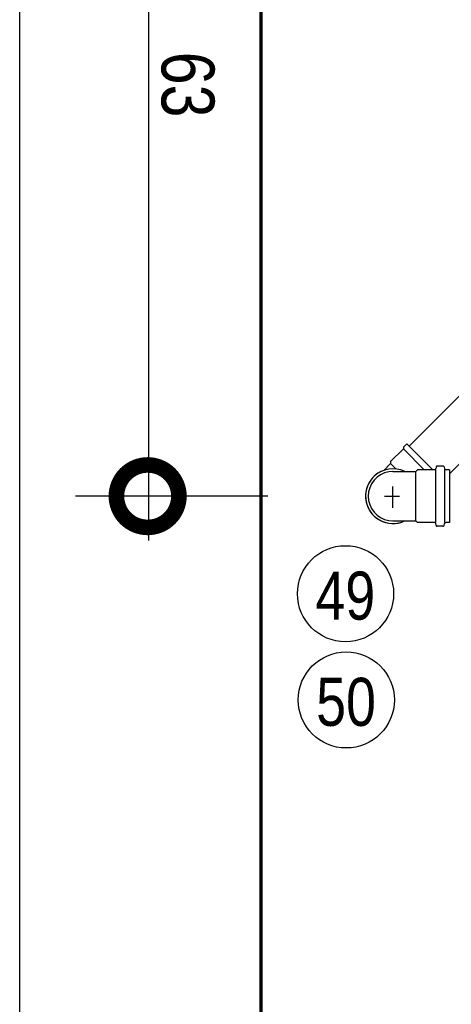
# Model space of a CAD drawing. Header units: millimetres. Extents: x -20654 to 2526, y -8238 to 977.
# Tile 111 of 219: x -10312.802 to -10312.443, y -4119.812 to -4118.992. Entities that reach past the tile are written whole.
import ezdxf

# ---------------------------------------------------------------- set-up
doc = ezdxf.new("R2010")
doc.units = ezdxf.units.MM
doc.linetypes.add('HIDDEN2', pattern=[0.47625, 0.3175, -0.15875])
for name, color, linetype in [('01 CONTORNO_dwg', 252, 'Continuous'), ('P-SANR-FIXT-IDEN', 7, 'Continuous'), ('Simbolos', 7, 'Continuous'), ('Simbolos_int', 8, 'Continuous'), ('TQ-Condutos', 3, 'Continuous'), ('TQ-Conexões', 7, 'Continuous')]:
    doc.layers.add(name, color=color, linetype=linetype)
doc.styles.add('Arial_4', font='arial.ttf', dxfattribs={"width": 0.8, "height": 0.07})
doc.styles.add('Arial_6', font='arial.ttf', dxfattribs={"width": 0.8, "height": 0.04})

# ---------------------------------------------------------------- blocks, each defined once
blk = doc.blocks.new('_DotSmall')
at = {"color": 0, "linetype": 'ByBlock', "const_width": 0.5}
blk.add_lwpolyline([(-0.0625, 0, 1), (0.0625, 0, 1)], format="xyb", close=True, dxfattribs=at)
blk = doc.blocks.new('caixas e ralos - Detalhe-2332038-8 DETALHE SANITÁRIO B')
at = {"layer": 'P-SANR-FIXT-IDEN'}
blk.add_circle((0.004734, 0), 0.002, dxfattribs=at)

msp = doc.modelspace()

# ---------------------------------------------------------------- linework, layer by layer
for p, q in [((-10312.69496, -4118.84188), (-10312.69496, -4119.42572)), ((-10312.59575, -4119.38888), (-10312.75575, -4119.38888))]:
    msp.add_line(p, q)
at = {"layer": '01 CONTORNO_dwg', "lineweight": 70}
msp.add_line((-10312.60165, -4118.30188), (-10312.60165, -4123.84906), dxfattribs=at)
at = {"layer": 'Simbolos'}
for p, q in [((-10312.4802, -4119.34518), (-10312.48302, -4119.348)), ((-10312.4802, -4119.34518), (-10312.45854, -4119.36683)), ((-10312.48302, -4119.34942), (-10312.49363, -4119.36003)), ((-10312.48302, -4119.348), (-10312.48302, -4119.34942)), ((-10312.4993, -4119.36739), (-10312.49363, -4119.36175)), ((-10312.49363, -4119.36003), (-10312.49363, -4119.36175)), ((-10312.45009, -4119.36382), (-10312.45487, -4119.36382)), ((-10312.49165, -4119.36827), (-10312.48189, -4119.36828)), ((-10312.48189, -4119.36828), (-10312.4726, -4119.36828)), ((-10312.47115, -4119.36683), (-10312.4726, -4119.36828)), ((-10312.45696, -4119.36683), (-10312.47115, -4119.36683)), ((-10312.45586, -4119.36473), (-10312.45598, -4119.36592)), ((-10312.44913, -4119.36456), (-10312.44871, -4119.36609)), ((-10312.44465, -4119.36682), (-10312.44775, -4119.36683)), ((-10312.44465, -4119.36682), (-10312.44465, -4119.41093)), ((-10312.49165, -4119.40948), (-10312.48189, -4119.40947)), ((-10312.48189, -4119.40947), (-10312.4726, -4119.40947)), ((-10312.47115, -4119.41092), (-10312.4726, -4119.40947)), ((-10312.45696, -4119.41092), (-10312.47115, -4119.41092)), ((-10312.45586, -4119.41302), (-10312.45598, -4119.41183)), ((-10312.44913, -4119.41319), (-10312.44871, -4119.41167)), ((-10312.44465, -4119.41093), (-10312.44775, -4119.41092)), ((-10312.45009, -4119.41393), (-10312.45487, -4119.41393))]:
    msp.add_line(p, q, dxfattribs=at)
for points in [[(-10312.45487, -4119.36383), (-10312.45504, -4119.36384), (-10312.4552, -4119.36388), (-10312.45535, -4119.36395), (-10312.45549, -4119.36404), (-10312.45561, -4119.36415), (-10312.45571, -4119.36428), (-10312.45579, -4119.36442), (-10312.45584, -4119.36458), (-10312.45587, -4119.36474)], [(-10312.44913, -4119.36457), (-10312.44918, -4119.36443), (-10312.44924, -4119.3643), (-10312.44933, -4119.36418), (-10312.44943, -4119.36408), (-10312.44955, -4119.36399), (-10312.44967, -4119.36392), (-10312.44981, -4119.36387), (-10312.44995, -4119.36384), (-10312.45009, -4119.36383)], [(-10312.49165, -4119.36829), (-10312.49523, -4119.3686), (-10312.49869, -4119.36953), (-10312.50195, -4119.37105), (-10312.50488, -4119.3731), (-10312.50742, -4119.37564), (-10312.50948, -4119.37858), (-10312.511, -4119.38183), (-10312.51193, -4119.3853), (-10312.51224, -4119.38888), (-10312.51193, -4119.39245), (-10312.511, -4119.39592), (-10312.50948, -4119.39917), (-10312.50742, -4119.40211), (-10312.50488, -4119.40465), (-10312.50195, -4119.4067), (-10312.49869, -4119.40822), (-10312.49523, -4119.40915), (-10312.49165, -4119.40946)], [(-10312.45696, -4119.36682), (-10312.4568, -4119.36681), (-10312.45664, -4119.36677), (-10312.45649, -4119.3667), (-10312.45635, -4119.36661), (-10312.45623, -4119.3665), (-10312.45613, -4119.36637), (-10312.45605, -4119.36623), (-10312.45599, -4119.36607), (-10312.45596, -4119.36591)], [(-10312.44872, -4119.36608), (-10312.44867, -4119.36622), (-10312.44861, -4119.36635), (-10312.44852, -4119.36647), (-10312.44842, -4119.36657), (-10312.4483, -4119.36666), (-10312.44818, -4119.36673), (-10312.44804, -4119.36678), (-10312.4479, -4119.36681), (-10312.44775, -4119.36682)], [(-10312.45596, -4119.41184), (-10312.45599, -4119.41168), (-10312.45605, -4119.41152), (-10312.45613, -4119.41138), (-10312.45623, -4119.41125), (-10312.45635, -4119.41114), (-10312.45649, -4119.41105), (-10312.45664, -4119.41098), (-10312.4568, -4119.41094), (-10312.45696, -4119.41093)], [(-10312.45587, -4119.41301), (-10312.45584, -4119.41317), (-10312.45579, -4119.41333), (-10312.45571, -4119.41347), (-10312.45561, -4119.4136), (-10312.45549, -4119.41371), (-10312.45535, -4119.4138), (-10312.4552, -4119.41387), (-10312.45504, -4119.41391), (-10312.45487, -4119.41392)], [(-10312.45009, -4119.41392), (-10312.44995, -4119.41391), (-10312.44981, -4119.41388), (-10312.44967, -4119.41383), (-10312.44955, -4119.41376), (-10312.44943, -4119.41367), (-10312.44933, -4119.41357), (-10312.44924, -4119.41345), (-10312.44918, -4119.41332), (-10312.44913, -4119.41318)], [(-10312.44775, -4119.41093), (-10312.4479, -4119.41094), (-10312.44804, -4119.41097), (-10312.44818, -4119.41102), (-10312.4483, -4119.41109), (-10312.44842, -4119.41118), (-10312.44852, -4119.41128), (-10312.44861, -4119.4114), (-10312.44867, -4119.41153), (-10312.44872, -4119.41167)]]:
    msp.add_lwpolyline(points, dxfattribs=at)
at = {"layer": 'Simbolos_int'}
for p, q in [((-10312.48302, -4119.34942), (-10312.46562, -4119.36683)), ((-10312.49363, -4119.36175), (-10312.48916, -4119.36622)), ((-10312.4726, -4119.40947), (-10312.4726, -4119.36828)), ((-10312.45606, -4119.41092), (-10312.45606, -4119.36683)), ((-10312.44852, -4119.41092), (-10312.44852, -4119.36683)), ((-10312.49165, -4119.39855), (-10312.49165, -4119.38086)), ((-10312.49861, -4119.38888), (-10312.48629, -4119.38888))]:
    msp.add_line(p, q, dxfattribs=at)
for points in [[(-10312.49931, -4119.3674), (-10312.50183, -4119.36847), (-10312.5042, -4119.36984), (-10312.50639, -4119.37148), (-10312.50837, -4119.37337), (-10312.5101, -4119.37548), (-10312.51157, -4119.37779), (-10312.51276, -4119.38025), (-10312.51364, -4119.38284), (-10312.5142, -4119.38552), (-10312.51444, -4119.38825), (-10312.51435, -4119.39098), (-10312.51394, -4119.39369), (-10312.5132, -4119.39632), (-10312.51215, -4119.39885), (-10312.51081, -4119.40123), (-10312.50919, -4119.40344), (-10312.50732, -4119.40544), (-10312.50523, -4119.40719), (-10312.50293, -4119.40869), (-10312.50048, -4119.4099), (-10312.4979, -4119.4108), (-10312.49523, -4119.41139), (-10312.4925, -4119.41166), (-10312.48977, -4119.4116), (-10312.48706, -4119.41121), (-10312.48442, -4119.4105), (-10312.48188, -4119.40948)], [(-10312.48188, -4119.36828), (-10312.48505, -4119.36705), (-10312.48837, -4119.36631), (-10312.49176, -4119.36608), (-10312.49514, -4119.36634), (-10312.49845, -4119.36711), (-10312.50161, -4119.36837), (-10312.50455, -4119.37007), (-10312.5072, -4119.3722), (-10312.50951, -4119.37469), (-10312.51141, -4119.37751), (-10312.51288, -4119.38057), (-10312.51388, -4119.38382), (-10312.51439, -4119.38718), (-10312.51439, -4119.39057), (-10312.51388, -4119.39393), (-10312.51288, -4119.39718), (-10312.51141, -4119.40024), (-10312.50951, -4119.40306), (-10312.5072, -4119.40555), (-10312.50455, -4119.40768), (-10312.50161, -4119.40938), (-10312.49845, -4119.41064), (-10312.49514, -4119.41141), (-10312.49176, -4119.41167), (-10312.48837, -4119.41144), (-10312.48505, -4119.4107), (-10312.48188, -4119.40948)]]:
    msp.add_lwpolyline(points, dxfattribs=at)
at = {"layer": 'TQ-Condutos'}
for p, q in [((-10312.47822, -4119.34716), (-10312.41811, -4119.28705)), ((-10312.44465, -4119.37016), (-10312.41811, -4119.34362))]:
    msp.add_line(p, q, dxfattribs=at)
at = {"layer": 'TQ-Conexões', "color": 244, "linetype": 'HIDDEN2', "ltscale": 8, "true_color": 0x991b1e}
msp.add_lwpolyline([(-10312.8022, -4116.144), (-10309.30814, -4116.144), (-10309.30814, -4123.84906), (-10312.8022, -4123.84906)], close=True, dxfattribs=at)
msp.add_lwpolyline([(-10312.8022, -4116.144), (-10309.30814, -4116.144), (-10309.30814, -4123.84906), (-10312.8022, -4123.84906)], close=True, dxfattribs=at)

# ---------------------------------------------------------------- block references
at = {"xscale": 0.104, "yscale": 0.104, "zscale": 0.104, "rotation": 270}
msp.add_blockref('_DotSmall', (-10312.69575, -4119.38888), dxfattribs=at)
at = {"layer": 'P-SANR-FIXT-IDEN', "xscale": 19.99999999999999, "yscale": 19.99999999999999, "zscale": 19.99999999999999}
for p in [(-10312.6258, -4119.47009), (-10312.62519, -4119.55851)]:
    msp.add_blockref('caixas e ralos - Detalhe-2332038-8 DETALHE SANITÁRIO B', p, dxfattribs=at)

# ---------------------------------------------------------------- texts
at = {"layer": 'P-SANR-FIXT-IDEN', "char_height": 0.04, "width": 0.0615696, "attachment_point": 1, "style": 'Arial_6'}
for s, insert in [('49', (-10312.55617, -4119.45166)), ('50', (-10312.55556, -4119.54008))]:
    msp.add_mtext(s, dxfattribs=dict(at, insert=insert))

# ---------------------------------------------------------------- next in the draw order: texts
at = {"insert": (-10312.66249, -4119.04626), "char_height": 0.044, "attachment_point": 5, "rotation": 270, "style": 'Arial_4', "bg_fill": 3, "box_fill_scale": 1.1, "bg_fill_color": 256, "bg_fill_true_color": 13158600, "bg_fill_transparency": 0}
msp.add_mtext('\\A1;63', dxfattribs=at)

doc.saveas('drawing.dxf')
